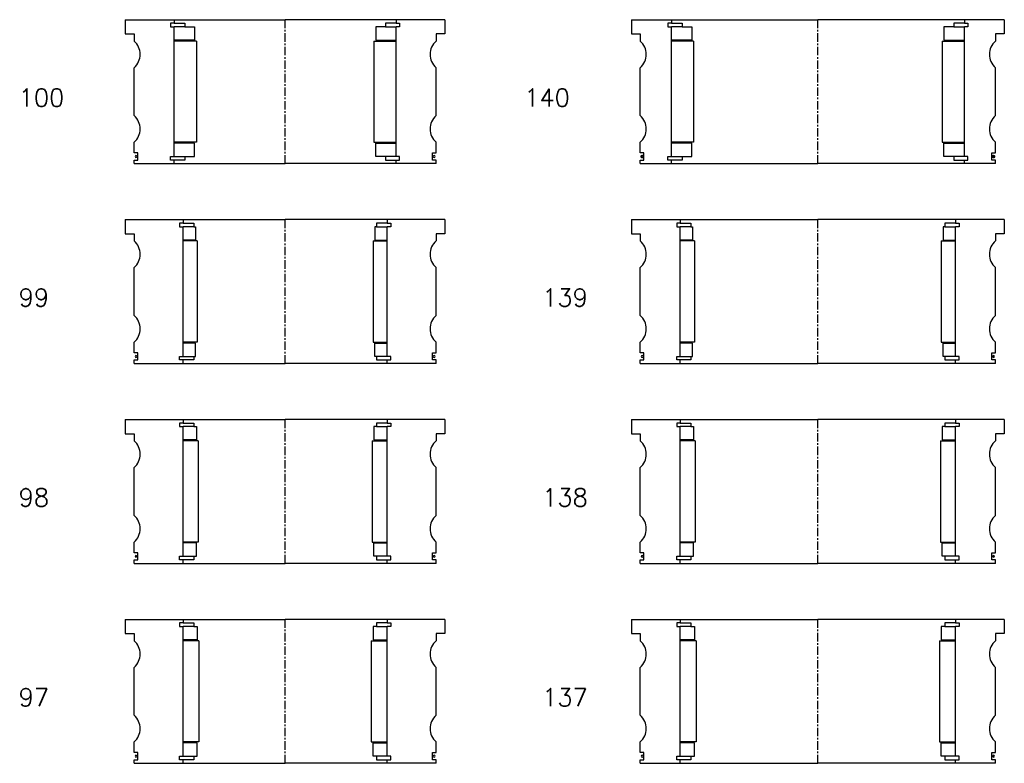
# Model space of a CAD drawing. Extents: x -2018 to 705, y -3434 to 10376.
# Tile 40 of 50: x 151 to 705, y 5570 to 5989. Entities that reach past the tile are written whole.
import ezdxf

# ---------------------------------------------------------------- set-up
doc = ezdxf.new("R2010")
doc.units = 0
doc.header["$LTSCALE"] = 0.15
doc.linetypes.add('CENTER', pattern=[50.8, 31.75, -6.35, 6.35, -6.35])
doc.layers.get('0').update_dxf_attribs({"linetype": 'CONTINUOUS'})
doc.layers.add('CENTER', color=9, linetype='CENTER')
doc.styles.add('ROMANS', font='romans')

# ---------------------------------------------------------------- blocks, each defined once
blk = doc.blocks.new('6S140210T')
for p, q in [((-105, 40.5), (-82.5, 40.5)), ((-105, 40.5), (-105, 32.5)), ((-82.5, 40.5), (0, 40.5)), ((-82.5, 40.5), (-82.5, 38.5)), ((82.5, 40.5), (0, 40.5)), ((82.5, 40.5), (82.5, 38.5)), ((105, 40.5), (82.5, 40.5)), ((105, 40.5), (105, 32.5)), ((-82.5, 38.5), (-84.5, 38.5)), ((-84.5, 38.5), (-84.5, 36.5)), ((-84.5, 36.5), (-82.5, 36.5)), ((-82.5, 38.5), (-76.5, 38.5)), ((-82.5, -36.5), (-82.5, 36.5)), ((-76.5, 36.5), (-82.5, 36.5)), ((-76.5, 38.5), (-76.5, 36.5)), ((-76.5, 36.5), (-71, 36.5)), ((-71, 36.5), (-71, 29)), ((76.5, 36.5), (71, 36.5)), ((71, 36.5), (71, 29)), ((82.5, 38.5), (76.5, 38.5)), ((76.5, 38.5), (76.5, 36.5)), ((76.5, 36.5), (82.5, 36.5)), ((82.5, 38.5), (84.5, 38.5)), ((84.5, 36.5), (82.5, 36.5)), ((82.5, -36.5), (82.5, 36.5)), ((84.5, 38.5), (84.5, 36.5)), ((-105, 32.5), (-100, 32.5)), ((-100, 32.5), (-100, 28.5)), ((-71, 29), (-82.5, 29)), ((-70, 28.5), (-82.5, 28.5)), ((-70, 28.5), (-70, -28.5)), ((70, 28.5), (70, -28.5)), ((70, 28.5), (82.5, 28.5)), ((71, 29), (82.5, 29)), ((100, 32.5), (100, 28.5)), ((105, 32.5), (100, 32.5)), ((-100, -13.5), (-100, 13.5)), ((100, -13.5), (100, 13.5)), ((-100, -34.5), (-100, -28.5)), ((-70, -28.5), (-82.5, -28.5)), ((-71, -29), (-82.5, -29)), ((-71, -36.5), (-71, -29)), ((70, -28.5), (82.5, -28.5)), ((71, -36.5), (71, -29)), ((71, -29), (82.5, -29)), ((100, -34.5), (100, -28.5)), ((-98, -34.5), (-100, -34.5)), ((-100, -40.5), (-100, -38.5)), ((-100, -38.5), (-98, -38.5)), ((-98, -38.5), (-98, -34.5)), ((-84.5, -38.5), (-84.5, -36.5)), ((-84.5, -36.5), (-82.5, -36.5)), ((-82.5, -38.5), (-84.5, -38.5)), ((-82.5, -36.5), (-76.5, -36.5)), ((-82.5, -40.5), (-82.5, -38.5)), ((-76.5, -38.5), (-82.5, -38.5)), ((-76.5, -36.5), (-76.5, -38.5)), ((-76.5, -36.5), (-71, -36.5)), ((76.5, -36.5), (71, -36.5)), ((82.5, -36.5), (76.5, -36.5)), ((76.5, -36.5), (76.5, -38.5)), ((76.5, -38.5), (82.5, -38.5)), ((84.5, -36.5), (82.5, -36.5)), ((82.5, -40.5), (82.5, -38.5)), ((82.5, -38.5), (84.5, -38.5)), ((84.5, -38.5), (84.5, -36.5)), ((98, -38.5), (98, -34.5)), ((98, -34.5), (100, -34.5)), ((100, -38.5), (98, -38.5)), ((100, -40.5), (100, -38.5)), ((-100, -40.5), (-82.5, -40.5)), ((-82.5, -40.5), (0, -40.5)), ((82.5, -40.5), (0, -40.5)), ((100, -40.5), (82.5, -40.5))]:
    blk.add_line(p, q)
at = {"const_width": 0.95}
for points in [[(-98.45, -36.52, -1), (-99.5, -36.52, -1)], [(98.45, -36.52, 1), (99.5, -36.52, 1)]]:
    blk.add_lwpolyline(points, format="xyb", close=True, dxfattribs=at)
for centre, start, end in [((-106.61, 21), 311.4096, 48.5904), ((106.61, 21), 131.4096, 228.5904), ((-106.61, -21), 311.4096, 48.5904), ((106.61, -21), 131.4096, 228.5904)]:
    blk.add_arc(centre, 10, start, end)
at = {"layer": 'CENTER'}
blk.add_line((0, -40.5), (0, 40.5), dxfattribs=at)
blk = doc.blocks.new('6S139210T')
for p, q in [((-105, 40.5), (-77.5, 40.5)), ((-105, 40.5), (-105, 32.5)), ((-77.5, 40.5), (0, 40.5)), ((-77.5, 40.5), (-77.5, 38.5)), ((77.5, 40.5), (0, 40.5)), ((77.5, 40.5), (77.5, 38.5)), ((105, 40.5), (77.5, 40.5)), ((105, 40.5), (105, 32.5)), ((-77.5, 38.5), (-79.5, 38.5)), ((-79.5, 38.5), (-79.5, 36.5)), ((-79.5, 36.5), (-77.5, 36.5)), ((-77.5, 38.5), (-71.5, 38.5)), ((-77.5, -36.5), (-77.5, 36.5)), ((-71.5, 36.5), (-77.5, 36.5)), ((-71.5, 38.5), (-71.5, 36.5)), ((-71.5, 36.5), (-70.5, 36.5)), ((-70.5, 36.5), (-70.5, 29)), ((71.5, 36.5), (70.5, 36.5)), ((70.5, 36.5), (70.5, 29)), ((77.5, 38.5), (71.5, 38.5)), ((71.5, 38.5), (71.5, 36.5)), ((71.5, 36.5), (77.5, 36.5)), ((77.5, 38.5), (79.5, 38.5)), ((79.5, 36.5), (77.5, 36.5)), ((77.5, -36.5), (77.5, 36.5)), ((79.5, 38.5), (79.5, 36.5)), ((-105, 32.5), (-100, 32.5)), ((-100, 32.5), (-100, 28.5)), ((-70.5, 29), (-77.5, 29)), ((-69.5, 28.5), (-77.5, 28.5)), ((-69.5, 28.5), (-69.5, -28.5)), ((69.5, 28.5), (69.5, -28.5)), ((69.5, 28.5), (77.5, 28.5)), ((70.5, 29), (77.5, 29)), ((100, 32.5), (100, 28.5)), ((105, 32.5), (100, 32.5)), ((-100, -13.5), (-100, 13.5)), ((100, -13.5), (100, 13.5)), ((-100, -34.5), (-100, -28.5)), ((-69.5, -28.5), (-77.5, -28.5)), ((-70.5, -29), (-77.5, -29)), ((-70.5, -36.5), (-70.5, -29)), ((69.5, -28.5), (77.5, -28.5)), ((70.5, -36.5), (70.5, -29)), ((70.5, -29), (77.5, -29)), ((100, -34.5), (100, -28.5)), ((-98, -34.5), (-100, -34.5)), ((-100, -40.5), (-100, -38.5)), ((-100, -38.5), (-98, -38.5)), ((-98, -38.5), (-98, -34.5)), ((-79.5, -38.5), (-79.5, -36.5)), ((-79.5, -36.5), (-77.5, -36.5)), ((-77.5, -38.5), (-79.5, -38.5)), ((-77.5, -36.5), (-71.5, -36.5)), ((-77.5, -40.5), (-77.5, -38.5)), ((-71.5, -38.5), (-77.5, -38.5)), ((-71.5, -36.5), (-71.5, -38.5)), ((-71.5, -36.5), (-70.5, -36.5)), ((71.5, -36.5), (70.5, -36.5)), ((77.5, -36.5), (71.5, -36.5)), ((71.5, -36.5), (71.5, -38.5)), ((71.5, -38.5), (77.5, -38.5)), ((79.5, -36.5), (77.5, -36.5)), ((77.5, -40.5), (77.5, -38.5)), ((77.5, -38.5), (79.5, -38.5)), ((79.5, -38.5), (79.5, -36.5)), ((98, -38.5), (98, -34.5)), ((98, -34.5), (100, -34.5)), ((100, -38.5), (98, -38.5)), ((100, -40.5), (100, -38.5)), ((-100, -40.5), (-77.5, -40.5)), ((-77.5, -40.5), (0, -40.5)), ((77.5, -40.5), (0, -40.5)), ((100, -40.5), (77.5, -40.5))]:
    blk.add_line(p, q)
for centre, radius, start, end in [((-106.61, 21), 10, 311.4096, 48.5904), ((106.61, 21), 10, 131.4096, 228.5904), ((-106.61, -21), 10, 311.4096, 48.5904), ((106.61, -21), 10, 131.4096, 228.5904), ((-98.98, -36.52), 0.525, 0, 180), ((-98.98, -36.52), 0.525, 180, 0), ((98.98, -36.52), 0.525, 0, 180), ((98.98, -36.52), 0.525, 180, 0)]:
    blk.add_arc(centre, radius, start, end)
at = {"layer": 'CENTER'}
blk.add_line((0, -40.5), (0, 40.5), dxfattribs=at)
blk = doc.blocks.new('6S138210T')
for p, q in [((-105, 40.5), (-77.5, 40.5)), ((-105, 40.5), (-105, 32.5)), ((-77.5, 40.5), (0, 40.5)), ((-77.5, 40.5), (-77.5, 38.5)), ((77.5, 40.5), (0, 40.5)), ((77.5, 40.5), (77.5, 38.5)), ((105, 40.5), (77.5, 40.5)), ((105, 40.5), (105, 32.5)), ((-77.5, 38.5), (-79.5, 38.5)), ((-79.5, 38.5), (-79.5, 36.5)), ((-79.5, 36.5), (-77.5, 36.5)), ((-77.5, 38.5), (-71.5, 38.5)), ((-77.5, -36.5), (-77.5, 36.5)), ((-71.5, 36.5), (-77.5, 36.5)), ((-71.5, 38.5), (-71.5, 36.5)), ((-71.5, 36.5), (-70, 36.5)), ((-70, 36.5), (-70, 29)), ((71.5, 36.5), (70, 36.5)), ((70, 36.5), (70, 29)), ((77.5, 38.5), (71.5, 38.5)), ((71.5, 38.5), (71.5, 36.5)), ((71.5, 36.5), (77.5, 36.5)), ((77.5, 38.5), (79.5, 38.5)), ((79.5, 36.5), (77.5, 36.5)), ((77.5, -36.5), (77.5, 36.5)), ((79.5, 38.5), (79.5, 36.5)), ((-105, 32.5), (-100, 32.5)), ((-100, 32.5), (-100, 28.5)), ((-70, 29), (-77.5, 29)), ((-69, 28.5), (-77.5, 28.5)), ((-69, 28.5), (-69, -28.5)), ((69, 28.5), (69, -28.5)), ((69, 28.5), (77.5, 28.5)), ((70, 29), (77.5, 29)), ((100, 32.5), (100, 28.5)), ((105, 32.5), (100, 32.5)), ((-100, -13.5), (-100, 13.5)), ((100, -13.5), (100, 13.5)), ((-100, -34.5), (-100, -28.5)), ((-69, -28.5), (-77.5, -28.5)), ((-70, -29), (-77.5, -29)), ((-70, -36.5), (-70, -29)), ((69, -28.5), (77.5, -28.5)), ((70, -36.5), (70, -29)), ((70, -29), (77.5, -29)), ((100, -34.5), (100, -28.5)), ((-98, -34.5), (-100, -34.5)), ((-100, -40.5), (-100, -38.5)), ((-100, -38.5), (-98, -38.5)), ((-98, -38.5), (-98, -34.5)), ((-79.5, -38.5), (-79.5, -36.5)), ((-79.5, -36.5), (-77.5, -36.5)), ((-77.5, -38.5), (-79.5, -38.5)), ((-77.5, -36.5), (-71.5, -36.5)), ((-77.5, -40.5), (-77.5, -38.5)), ((-71.5, -38.5), (-77.5, -38.5)), ((-71.5, -36.5), (-71.5, -38.5)), ((-71.5, -36.5), (-70, -36.5)), ((71.5, -36.5), (70, -36.5)), ((77.5, -36.5), (71.5, -36.5)), ((71.5, -36.5), (71.5, -38.5)), ((71.5, -38.5), (77.5, -38.5)), ((79.5, -36.5), (77.5, -36.5)), ((77.5, -40.5), (77.5, -38.5)), ((77.5, -38.5), (79.5, -38.5)), ((79.5, -38.5), (79.5, -36.5)), ((98, -38.5), (98, -34.5)), ((98, -34.5), (100, -34.5)), ((100, -38.5), (98, -38.5)), ((100, -40.5), (100, -38.5)), ((-100, -40.5), (-77.5, -40.5)), ((-77.5, -40.5), (0, -40.5)), ((77.5, -40.5), (0, -40.5)), ((100, -40.5), (77.5, -40.5))]:
    blk.add_line(p, q)
for centre, radius, start, end in [((-106.61, 21), 10, 311.4096, 48.5904), ((106.61, 21), 10, 131.4096, 228.5904), ((-106.61, -21), 10, 311.4096, 48.5904), ((106.61, -21), 10, 131.4096, 228.5904), ((-98.98, -36.52), 0.525, 0, 180), ((-98.98, -36.52), 0.525, 180, 0), ((98.98, -36.52), 0.525, 0, 180), ((98.98, -36.52), 0.525, 180, 0)]:
    blk.add_arc(centre, radius, start, end)
at = {"layer": 'CENTER'}
blk.add_line((0, -40.5), (0, 40.5), dxfattribs=at)
blk = doc.blocks.new('6S137210T')
for p, q in [((-105, 40.5), (-77.5, 40.5)), ((-105, 40.5), (-105, 32.5)), ((-77.5, 40.5), (0, 40.5)), ((-77.5, 40.5), (-77.5, 38.5)), ((77.5, 40.5), (0, 40.5)), ((77.5, 40.5), (77.5, 38.5)), ((105, 40.5), (77.5, 40.5)), ((105, 40.5), (105, 32.5)), ((-77.5, 38.5), (-79.5, 38.5)), ((-79.5, 38.5), (-79.5, 36.5)), ((-79.5, 36.5), (-77.5, 36.5)), ((-77.5, 38.5), (-71.5, 38.5)), ((-77.5, -36.5), (-77.5, 36.5)), ((-71.5, 36.5), (-77.5, 36.5)), ((-71.5, 38.5), (-71.5, 36.5)), ((-71.5, 36.5), (-69.5, 36.5)), ((-69.5, 36.5), (-69.5, 29)), ((71.5, 36.5), (69.5, 36.5)), ((69.5, 36.5), (69.5, 29)), ((77.5, 38.5), (71.5, 38.5)), ((71.5, 38.5), (71.5, 36.5)), ((71.5, 36.5), (77.5, 36.5)), ((77.5, 38.5), (79.5, 38.5)), ((79.5, 36.5), (77.5, 36.5)), ((77.5, -36.5), (77.5, 36.5)), ((79.5, 38.5), (79.5, 36.5)), ((-105, 32.5), (-100, 32.5)), ((-100, 32.5), (-100, 28.5)), ((-69.5, 29), (-77.5, 29)), ((-68.5, 28.5), (-77.5, 28.5)), ((-68.5, 28.5), (-68.5, -28.5)), ((68.5, 28.5), (68.5, -28.5)), ((68.5, 28.5), (77.5, 28.5)), ((69.5, 29), (77.5, 29)), ((100, 32.5), (100, 28.5)), ((105, 32.5), (100, 32.5)), ((-100, -13.5), (-100, 13.5)), ((100, -13.5), (100, 13.5)), ((-100, -34.5), (-100, -28.5)), ((-68.5, -28.5), (-77.5, -28.5)), ((-69.5, -29), (-77.5, -29)), ((-69.5, -36.5), (-69.5, -29)), ((68.5, -28.5), (77.5, -28.5)), ((69.5, -36.5), (69.5, -29)), ((69.5, -29), (77.5, -29)), ((100, -34.5), (100, -28.5)), ((-98, -34.5), (-100, -34.5)), ((-100, -40.5), (-100, -38.5)), ((-100, -38.5), (-98, -38.5)), ((-98, -38.5), (-98, -34.5)), ((-79.5, -38.5), (-79.5, -36.5)), ((-79.5, -36.5), (-77.5, -36.5)), ((-77.5, -38.5), (-79.5, -38.5)), ((-77.5, -36.5), (-71.5, -36.5)), ((-77.5, -40.5), (-77.5, -38.5)), ((-71.5, -38.5), (-77.5, -38.5)), ((-71.5, -36.5), (-71.5, -38.5)), ((-71.5, -36.5), (-69.5, -36.5)), ((71.5, -36.5), (69.5, -36.5)), ((77.5, -36.5), (71.5, -36.5)), ((71.5, -36.5), (71.5, -38.5)), ((71.5, -38.5), (77.5, -38.5)), ((79.5, -36.5), (77.5, -36.5)), ((77.5, -40.5), (77.5, -38.5)), ((77.5, -38.5), (79.5, -38.5)), ((79.5, -38.5), (79.5, -36.5)), ((98, -38.5), (98, -34.5)), ((98, -34.5), (100, -34.5)), ((100, -38.5), (98, -38.5)), ((100, -40.5), (100, -38.5)), ((-100, -40.5), (-77.5, -40.5)), ((-77.5, -40.5), (0, -40.5)), ((77.5, -40.5), (0, -40.5)), ((100, -40.5), (77.5, -40.5))]:
    blk.add_line(p, q)
for centre, radius, start, end in [((-106.61, 21), 10, 311.4096, 48.5904), ((106.61, 21), 10, 131.4096, 228.5904), ((-106.61, -21), 10, 311.4096, 48.5904), ((106.61, -21), 10, 131.4096, 228.5904), ((-98.98, -36.52), 0.525, 0, 180), ((-98.98, -36.52), 0.525, 180, 0), ((98.98, -36.52), 0.525, 0, 180), ((98.98, -36.52), 0.525, 180, 0)]:
    blk.add_arc(centre, radius, start, end)
at = {"layer": 'CENTER'}
blk.add_line((0, -40.5), (0, 40.5), dxfattribs=at)
blk = doc.blocks.new('6S100180T')
for p, q in [((-90, 40.5), (-62.5, 40.5)), ((-90, 40.5), (-90, 32.5)), ((-62.5, 40.5), (0, 40.5)), ((-62.5, 40.5), (-62.5, 38.5)), ((62.5, 40.5), (0, 40.5)), ((62.5, 40.5), (62.5, 38.5)), ((90, 40.5), (62.5, 40.5)), ((90, 40.5), (90, 32.5)), ((-62.5, 38.5), (-64.5, 38.5)), ((-64.5, 38.5), (-64.5, 36.5)), ((-64.5, 36.5), (-62.5, 36.5)), ((-62.5, 38.5), (-56.5, 38.5)), ((-62.5, -36.5), (-62.5, 36.5)), ((-56.5, 36.5), (-62.5, 36.5)), ((-56.5, 38.5), (-56.5, 36.5)), ((-56.5, 36.5), (-51, 36.5)), ((-51, 36.5), (-51, 29)), ((56.5, 36.5), (51, 36.5)), ((51, 36.5), (51, 29)), ((62.5, 38.5), (56.5, 38.5)), ((56.5, 38.5), (56.5, 36.5)), ((56.5, 36.5), (62.5, 36.5)), ((62.5, 38.5), (64.5, 38.5)), ((64.5, 36.5), (62.5, 36.5)), ((62.5, -36.5), (62.5, 36.5)), ((64.5, 38.5), (64.5, 36.5)), ((-90, 32.5), (-85, 32.5)), ((-85, 32.5), (-85, 28.5)), ((-51, 29), (-62.5, 29)), ((-50, 28.5), (-62.5, 28.5)), ((-50, 28.5), (-50, -28.5)), ((50, 28.5), (50, -28.5)), ((50, 28.5), (62.5, 28.5)), ((51, 29), (62.5, 29)), ((85, 32.5), (85, 28.5)), ((90, 32.5), (85, 32.5)), ((-85, -13.5), (-85, 13.5)), ((85, -13.5), (85, 13.5)), ((-85, -34.5), (-85, -28.5)), ((-50, -28.5), (-62.5, -28.5)), ((-51, -29), (-62.5, -29)), ((-51, -36.5), (-51, -29)), ((50, -28.5), (62.5, -28.5)), ((51, -36.5), (51, -29)), ((51, -29), (62.5, -29)), ((85, -34.5), (85, -28.5)), ((-83, -34.5), (-85, -34.5)), ((-85, -40.5), (-85, -38.5)), ((-85, -38.5), (-83, -38.5)), ((-83, -38.5), (-83, -34.5)), ((-64.5, -38.5), (-64.5, -36.5)), ((-64.5, -36.5), (-62.5, -36.5)), ((-62.5, -38.5), (-64.5, -38.5)), ((-62.5, -36.5), (-56.5, -36.5)), ((-62.5, -40.5), (-62.5, -38.5)), ((-56.5, -38.5), (-62.5, -38.5)), ((-56.5, -36.5), (-56.5, -38.5)), ((-56.5, -36.5), (-51, -36.5)), ((56.5, -36.5), (51, -36.5)), ((62.5, -36.5), (56.5, -36.5)), ((56.5, -36.5), (56.5, -38.5)), ((56.5, -38.5), (62.5, -38.5)), ((64.5, -36.5), (62.5, -36.5)), ((62.5, -40.5), (62.5, -38.5)), ((62.5, -38.5), (64.5, -38.5)), ((64.5, -38.5), (64.5, -36.5)), ((83, -38.5), (83, -34.5)), ((83, -34.5), (85, -34.5)), ((85, -38.5), (83, -38.5)), ((85, -40.5), (85, -38.5)), ((-85, -40.5), (-62.5, -40.5)), ((-62.5, -40.5), (0, -40.5)), ((62.5, -40.5), (0, -40.5)), ((85, -40.5), (62.5, -40.5))]:
    blk.add_line(p, q)
for centre, radius, start, end in [((-91.61, 21), 10, 311.4096, 48.5904), ((91.61, 21), 10, 131.4096, 228.5904), ((-91.61, -21), 10, 311.4096, 48.5904), ((91.61, -21), 10, 131.4096, 228.5904), ((-83.98, -36.52), 0.525, 0, 180), ((-83.98, -36.52), 0.525, 180, 0), ((83.98, -36.52), 0.525, 0, 180), ((83.98, -36.52), 0.525, 180, 0)]:
    blk.add_arc(centre, radius, start, end)
at = {"layer": 'CENTER'}
blk.add_line((0, -40.5), (0, 40.5), dxfattribs=at)
blk = doc.blocks.new('6S099180T')
for p, q in [((-90, 40.5), (-57.5, 40.5)), ((-90, 40.5), (-90, 32.5)), ((-57.5, 40.5), (0, 40.5)), ((-57.5, 40.5), (-57.5, 38.5)), ((57.5, 40.5), (0, 40.5)), ((57.5, 40.5), (57.5, 38.5)), ((90, 40.5), (57.5, 40.5)), ((90, 40.5), (90, 32.5)), ((-57.5, 38.5), (-59.5, 38.5)), ((-59.5, 38.5), (-59.5, 36.5)), ((-59.5, 36.5), (-57.5, 36.5)), ((-57.5, 38.5), (-51.5, 38.5)), ((-57.5, -36.5), (-57.5, 36.5)), ((-51.5, 36.5), (-57.5, 36.5)), ((-51.5, 38.5), (-51.5, 36.5)), ((-51.5, 36.5), (-50.5, 36.5)), ((-50.5, 36.5), (-50.5, 29)), ((51.5, 36.5), (50.5, 36.5)), ((50.5, 36.5), (50.5, 29)), ((57.5, 38.5), (51.5, 38.5)), ((51.5, 38.5), (51.5, 36.5)), ((51.5, 36.5), (57.5, 36.5)), ((57.5, 38.5), (59.5, 38.5)), ((59.5, 36.5), (57.5, 36.5)), ((57.5, -36.5), (57.5, 36.5)), ((59.5, 38.5), (59.5, 36.5)), ((-90, 32.5), (-85, 32.5)), ((-85, 32.5), (-85, 28.5)), ((-50.5, 29), (-57.5, 29)), ((-49.5, 28.5), (-57.5, 28.5)), ((-49.5, 28.5), (-49.5, -28.5)), ((49.5, 28.5), (49.5, -28.5)), ((49.5, 28.5), (57.5, 28.5)), ((50.5, 29), (57.5, 29)), ((85, 32.5), (85, 28.5)), ((90, 32.5), (85, 32.5)), ((-85, -13.5), (-85, 13.5)), ((85, -13.5), (85, 13.5)), ((-85, -34.5), (-85, -28.5)), ((-49.5, -28.5), (-57.5, -28.5)), ((-50.5, -29), (-57.5, -29)), ((-50.5, -36.5), (-50.5, -29)), ((49.5, -28.5), (57.5, -28.5)), ((50.5, -36.5), (50.5, -29)), ((50.5, -29), (57.5, -29)), ((85, -34.5), (85, -28.5)), ((-83, -34.5), (-85, -34.5)), ((-85, -40.5), (-85, -38.5)), ((-85, -38.5), (-83, -38.5)), ((-83, -38.5), (-83, -34.5)), ((-59.5, -38.5), (-59.5, -36.5)), ((-59.5, -36.5), (-57.5, -36.5)), ((-57.5, -38.5), (-59.5, -38.5)), ((-57.5, -36.5), (-51.5, -36.5)), ((-57.5, -40.5), (-57.5, -38.5)), ((-51.5, -38.5), (-57.5, -38.5)), ((-51.5, -36.5), (-51.5, -38.5)), ((-51.5, -36.5), (-50.5, -36.5)), ((51.5, -36.5), (50.5, -36.5)), ((57.5, -36.5), (51.5, -36.5)), ((51.5, -36.5), (51.5, -38.5)), ((51.5, -38.5), (57.5, -38.5)), ((59.5, -36.5), (57.5, -36.5)), ((57.5, -40.5), (57.5, -38.5)), ((57.5, -38.5), (59.5, -38.5)), ((59.5, -38.5), (59.5, -36.5)), ((83, -38.5), (83, -34.5)), ((83, -34.5), (85, -34.5)), ((85, -38.5), (83, -38.5)), ((85, -40.5), (85, -38.5)), ((-85, -40.5), (-57.5, -40.5)), ((-57.5, -40.5), (0, -40.5)), ((57.5, -40.5), (0, -40.5)), ((85, -40.5), (57.5, -40.5))]:
    blk.add_line(p, q)
for centre, radius, start, end in [((-91.61, 21), 10, 311.4096, 48.5904), ((91.61, 21), 10, 131.4096, 228.5904), ((-91.61, -21), 10, 311.4096, 48.5904), ((91.61, -21), 10, 131.4096, 228.5904), ((-83.98, -36.52), 0.525, 0, 180), ((-83.98, -36.52), 0.525, 180, 0), ((83.98, -36.52), 0.525, 0, 180), ((83.98, -36.52), 0.525, 180, 0)]:
    blk.add_arc(centre, radius, start, end)
at = {"layer": 'CENTER'}
blk.add_line((0, -40.5), (0, 40.5), dxfattribs=at)
blk = doc.blocks.new('6S098180T')
for p, q in [((-90, 40.5), (-57.5, 40.5)), ((-90, 40.5), (-90, 32.5)), ((-57.5, 40.5), (0, 40.5)), ((-57.5, 40.5), (-57.5, 38.5)), ((57.5, 40.5), (0, 40.5)), ((57.5, 40.5), (57.5, 38.5)), ((90, 40.5), (57.5, 40.5)), ((90, 40.5), (90, 32.5)), ((-57.5, 38.5), (-59.5, 38.5)), ((-59.5, 38.5), (-59.5, 36.5)), ((-59.5, 36.5), (-57.5, 36.5)), ((-57.5, 38.5), (-51.5, 38.5)), ((-57.5, -36.5), (-57.5, 36.5)), ((-51.5, 36.5), (-57.5, 36.5)), ((-51.5, 38.5), (-51.5, 36.5)), ((-51.5, 36.5), (-50, 36.5)), ((-50, 36.5), (-50, 29)), ((51.5, 36.5), (50, 36.5)), ((50, 36.5), (50, 29)), ((57.5, 38.5), (51.5, 38.5)), ((51.5, 38.5), (51.5, 36.5)), ((51.5, 36.5), (57.5, 36.5)), ((57.5, 38.5), (59.5, 38.5)), ((59.5, 36.5), (57.5, 36.5)), ((57.5, -36.5), (57.5, 36.5)), ((59.5, 38.5), (59.5, 36.5)), ((-90, 32.5), (-85, 32.5)), ((-85, 32.5), (-85, 28.5)), ((-50, 29), (-57.5, 29)), ((-49, 28.5), (-57.5, 28.5)), ((-49, 28.5), (-49, -28.5)), ((49, 28.5), (49, -28.5)), ((49, 28.5), (57.5, 28.5)), ((50, 29), (57.5, 29)), ((85, 32.5), (85, 28.5)), ((90, 32.5), (85, 32.5)), ((-85, -13.5), (-85, 13.5)), ((85, -13.5), (85, 13.5)), ((-85, -34.5), (-85, -28.5)), ((-49, -28.5), (-57.5, -28.5)), ((-50, -29), (-57.5, -29)), ((-50, -36.5), (-50, -29)), ((49, -28.5), (57.5, -28.5)), ((50, -36.5), (50, -29)), ((50, -29), (57.5, -29)), ((85, -34.5), (85, -28.5)), ((-83, -34.5), (-85, -34.5)), ((-85, -40.5), (-85, -38.5)), ((-85, -38.5), (-83, -38.5)), ((-83, -38.5), (-83, -34.5)), ((-59.5, -38.5), (-59.5, -36.5)), ((-59.5, -36.5), (-57.5, -36.5)), ((-57.5, -38.5), (-59.5, -38.5)), ((-57.5, -36.5), (-51.5, -36.5)), ((-57.5, -40.5), (-57.5, -38.5)), ((-51.5, -38.5), (-57.5, -38.5)), ((-51.5, -36.5), (-51.5, -38.5)), ((-51.5, -36.5), (-50, -36.5)), ((51.5, -36.5), (50, -36.5)), ((57.5, -36.5), (51.5, -36.5)), ((51.5, -36.5), (51.5, -38.5)), ((51.5, -38.5), (57.5, -38.5)), ((59.5, -36.5), (57.5, -36.5)), ((57.5, -40.5), (57.5, -38.5)), ((57.5, -38.5), (59.5, -38.5)), ((59.5, -38.5), (59.5, -36.5)), ((83, -38.5), (83, -34.5)), ((83, -34.5), (85, -34.5)), ((85, -38.5), (83, -38.5)), ((85, -40.5), (85, -38.5)), ((-85, -40.5), (-57.5, -40.5)), ((-57.5, -40.5), (0, -40.5)), ((57.5, -40.5), (0, -40.5)), ((85, -40.5), (57.5, -40.5))]:
    blk.add_line(p, q)
for centre, radius, start, end in [((-91.61, 21), 10, 311.4096, 48.5904), ((91.61, 21), 10, 131.4096, 228.5904), ((-91.61, -21), 10, 311.4096, 48.5904), ((91.61, -21), 10, 131.4096, 228.5904), ((-83.98, -36.52), 0.525, 0, 180), ((-83.98, -36.52), 0.525, 180, 0), ((83.98, -36.52), 0.525, 0, 180), ((83.98, -36.52), 0.525, 180, 0)]:
    blk.add_arc(centre, radius, start, end)
at = {"layer": 'CENTER'}
blk.add_line((0, -40.5), (0, 40.5), dxfattribs=at)
blk = doc.blocks.new('6S097180T')
for p, q in [((-90, 40.5), (-57.5, 40.5)), ((-90, 40.5), (-90, 32.5)), ((-57.5, 40.5), (0, 40.5)), ((-57.5, 40.5), (-57.5, 38.5)), ((57.5, 40.5), (0, 40.5)), ((57.5, 40.5), (57.5, 38.5)), ((90, 40.5), (57.5, 40.5)), ((90, 40.5), (90, 32.5)), ((-57.5, 38.5), (-59.5, 38.5)), ((-59.5, 38.5), (-59.5, 36.5)), ((-59.5, 36.5), (-57.5, 36.5)), ((-57.5, 38.5), (-51.5, 38.5)), ((-57.5, -36.5), (-57.5, 36.5)), ((-51.5, 36.5), (-57.5, 36.5)), ((-51.5, 38.5), (-51.5, 36.5)), ((-51.5, 36.5), (-49.5, 36.5)), ((-49.5, 36.5), (-49.5, 29)), ((51.5, 36.5), (49.5, 36.5)), ((49.5, 36.5), (49.5, 29)), ((57.5, 38.5), (51.5, 38.5)), ((51.5, 38.5), (51.5, 36.5)), ((51.5, 36.5), (57.5, 36.5)), ((57.5, 38.5), (59.5, 38.5)), ((59.5, 36.5), (57.5, 36.5)), ((57.5, -36.5), (57.5, 36.5)), ((59.5, 38.5), (59.5, 36.5)), ((-90, 32.5), (-85, 32.5)), ((-85, 32.5), (-85, 28.5)), ((-49.5, 29), (-57.5, 29)), ((-48.5, 28.5), (-57.5, 28.5)), ((-48.5, 28.5), (-48.5, -28.5)), ((48.5, 28.5), (48.5, -28.5)), ((48.5, 28.5), (57.5, 28.5)), ((49.5, 29), (57.5, 29)), ((85, 32.5), (85, 28.5)), ((90, 32.5), (85, 32.5)), ((-85, -13.5), (-85, 13.5)), ((85, -13.5), (85, 13.5)), ((-85, -34.5), (-85, -28.5)), ((-48.5, -28.5), (-57.5, -28.5)), ((-49.5, -29), (-57.5, -29)), ((-49.5, -36.5), (-49.5, -29)), ((48.5, -28.5), (57.5, -28.5)), ((49.5, -36.5), (49.5, -29)), ((49.5, -29), (57.5, -29)), ((85, -34.5), (85, -28.5)), ((-83, -34.5), (-85, -34.5)), ((-85, -40.5), (-85, -38.5)), ((-85, -38.5), (-83, -38.5)), ((-83, -38.5), (-83, -34.5)), ((-59.5, -38.5), (-59.5, -36.5)), ((-59.5, -36.5), (-57.5, -36.5)), ((-57.5, -38.5), (-59.5, -38.5)), ((-57.5, -36.5), (-51.5, -36.5)), ((-57.5, -40.5), (-57.5, -38.5)), ((-51.5, -38.5), (-57.5, -38.5)), ((-51.5, -36.5), (-51.5, -38.5)), ((-51.5, -36.5), (-49.5, -36.5)), ((51.5, -36.5), (49.5, -36.5)), ((57.5, -36.5), (51.5, -36.5)), ((51.5, -36.5), (51.5, -38.5)), ((51.5, -38.5), (57.5, -38.5)), ((59.5, -36.5), (57.5, -36.5)), ((57.5, -40.5), (57.5, -38.5)), ((57.5, -38.5), (59.5, -38.5)), ((59.5, -38.5), (59.5, -36.5)), ((83, -38.5), (83, -34.5)), ((83, -34.5), (85, -34.5)), ((85, -38.5), (83, -38.5)), ((85, -40.5), (85, -38.5)), ((-85, -40.5), (-57.5, -40.5)), ((-57.5, -40.5), (0, -40.5)), ((57.5, -40.5), (0, -40.5)), ((85, -40.5), (57.5, -40.5))]:
    blk.add_line(p, q)
for centre, radius, start, end in [((-91.61, 21), 10, 311.4096, 48.5904), ((91.61, 21), 10, 131.4096, 228.5904), ((-91.61, -21), 10, 311.4096, 48.5904), ((91.61, -21), 10, 131.4096, 228.5904), ((-83.98, -36.52), 0.525, 0, 180), ((-83.98, -36.52), 0.525, 180, 0), ((83.98, -36.52), 0.525, 0, 180), ((83.98, -36.52), 0.525, 180, 0)]:
    blk.add_arc(centre, radius, start, end)
at = {"layer": 'CENTER'}
blk.add_line((0, -40.5), (0, 40.5), dxfattribs=at)

msp = doc.modelspace()

# ---------------------------------------------------------------- block references
for name, p in [('6S100180T', (300, 5948.5)), ('6S140210T', (600, 5948.5)), ('6S099180T', (300, 5836)), ('6S139210T', (600, 5836)), ('6S098180T', (300, 5723.5)), ('6S138210T', (600, 5723.5)), ('6S097180T', (300, 5611)), ('6S137210T', (600, 5611))]:
    msp.add_blockref(name, p)

# ---------------------------------------------------------------- texts
at = {"style": 'ROMANS'}
for s, p in [('100', (149.92, 5940.12)), ('140', (434.64, 5940.12)), ('99', (149.92, 5827.62)), ('139', (444.74, 5827.62)), ('98', (149.92, 5715.12)), ('138', (444.74, 5715.12)), ('97', (149.92, 5602.62)), ('137', (444.74, 5602.62))]:
    msp.add_text(s, height=10, dxfattribs=at).set_placement(p)

doc.saveas('drawing.dxf')
